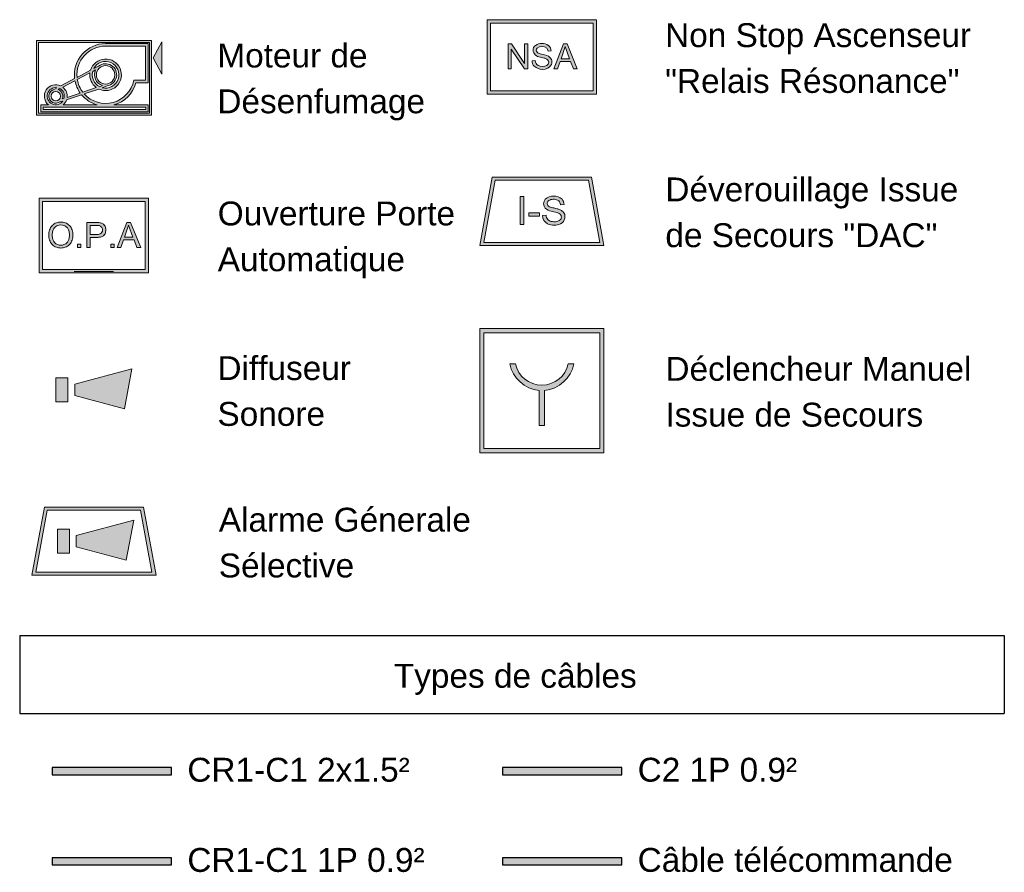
# Model space of a CAD drawing. Header units: millimetres. Extents: x 1909 to 78032, y -36590 to 14615.
# Tile 57 of 68: x 1909 to 6033, y 6953 to 10524. Entities that reach past the tile are written whole.
import ezdxf

# ---------------------------------------------------------------- set-up
doc = ezdxf.new("R2010")
doc.units = ezdxf.units.MM
for name, color, linetype, lineweight in [('A-DETL-GENF', 7, 'Continuous', 18), ('A-DETL-THIN', 7, 'Continuous', 25), ('G-ANNO-TEXT', 7, 'Continuous', 30)]:
    doc.layers.add(name, color=color, linetype=linetype, lineweight=lineweight)
doc.styles.add('@Arial Unicode MS', font='ARIALUNI.TTF', dxfattribs={"height": 100})

# ---------------------------------------------------------------- blocks, each defined once
blk = doc.blocks.new('MOTEUR DE DESENFUMAGE - 1 _ 50-322505-CMSI 1_50')
at = {"layer": 'A-DETL-GENF', "true_color": 0x00d700}
h = blk.add_hatch(color=92, dxfattribs=at)
h.paths.add_polyline_path([(2449.4, 10124.2), (2460.7, 10124.2), (2460.7, 10436.2), (1979.7, 10436.2), (1979.7, 10124.2), (2314.3, 10124.2)])
h.paths.add_polyline_path([(2179.3, 10132.4), (1988.1, 10132.4), (1988.1, 10427.8), (2452.5, 10427.8), (2452.5, 10132.4), (2314.3, 10132.4)])
h.paths.add_polyline_path([(2044.2, 10137.3), (2447.6, 10137.3), (2447.6, 10166.9), (2304.2, 10166.9), (2335.3, 10180.1), (2362, 10200.9), (2382.4, 10227.8), (2395.3, 10259.1), (2447.4, 10259.1), (2447.4, 10423.5), (2269, 10423.5), (2237.7, 10419.7), (2208.2, 10408.5), (2182.3, 10390.6), (2161.4, 10366.9), (2146.8, 10339), (2139.2, 10308.4), (2139.3, 10276.9), (2081.4, 10246.2), (2070.5, 10250), (2059.1, 10251), (2047.8, 10249.3), (2037.2, 10244.9), (2027.9, 10238.1), (2020.6, 10229.3), (2015.5, 10219), (2013.1, 10207.8), (2013.4, 10196.3), (2016.5, 10185.3), (2022.1, 10175.3), (2029.9, 10166.9), (1997.9, 10166.9), (1997.9, 10137.3)])
h.paths.add_polyline_path([(2044.2, 10147.1), (2007.7, 10147.1), (2007.7, 10157.1), (2437.7, 10157.1), (2437.7, 10147.1), (2179.3, 10147.1)])
h.paths.add_polyline_path([(2091.2, 10166.9), (2097.4, 10173.2), (2102.4, 10180.5), (2105.9, 10188.7), (2168.4, 10209.3), (2187.2, 10190.8), (2209.3, 10176.5), (2233.9, 10166.9), (2111.8, 10166.9)])
h.paths.add_polyline_path([(2059.5, 10167.6), (2050.7, 10169), (2042.5, 10172.5), (2035.4, 10177.9), (2029.9, 10184.9), (2026.3, 10193), (2024.8, 10201.8), (2025.5, 10210.7), (2028.4, 10219.1), (2033.3, 10226.6), (2039.8, 10232.6), (2047.7, 10236.8), (2056.3, 10239), (2065.3, 10238.9), (2054.9, 10232.3), (2048.1, 10230.1), (2041.9, 10226.3), (2036.9, 10221.1), (2033.4, 10214.8), (2031.4, 10207.9), (2031.2, 10200.7), (2032.7, 10193.6), (2035.9, 10187.2), (2040.6, 10181.7), (2046.5, 10177.5), (2053.2, 10174.8), (2060.3, 10173.9), (2067.5, 10174.7), (2074.3, 10177.3), (2080.2, 10181.4), (2090.1, 10183.1), (2084.2, 10176.5), (2076.8, 10171.5), (2068.4, 10168.4)])
h.paths.add_polyline_path([(2256.9, 10173.4), (2228, 10180), (2201.7, 10193.5), (2179.4, 10213), (2240.5, 10233.2), (2256.5, 10227.9), (2273.3, 10226.9), (2289.9, 10230.1), (2305.1, 10237.4), (2317.9, 10248.4), (2327.6, 10262.2), (2333.4, 10278), (2335, 10294.8), (2332.4, 10311.4), (2325.6, 10326.8), (2314.3, 10340.7), (2301.7, 10350.2), (2286.1, 10356.6), (2269.4, 10358.8), (2252.6, 10356.8), (2237, 10350.5), (2223.4, 10340.6), (2212.8, 10327.5), (2205.9, 10312.1), (2149.5, 10282.3), (2150.3, 10310.6), (2157.8, 10338), (2171.6, 10362.8), (2190.7, 10383.7), (2214.3, 10399.6), (2240.8, 10409.4), (2269, 10412.8), (2436.7, 10412.8), (2436.7, 10270.5), (2386.9, 10270.5), (2377.9, 10242.3), (2362.2, 10217.1), (2340.8, 10196.6), (2314.3, 10181.8), (2286.5, 10174)])
h.paths.add_polyline_path([(2060.5, 10183.4), (2055.4, 10184.1), (2050.5, 10186.1), (2046.4, 10189.2), (2043.2, 10193.4), (2041.2, 10198.2), (2040.5, 10203.4), (2041.2, 10208.6), (2044.2, 10214.7), (2046.4, 10217.5), (2050.5, 10220.7), (2055.4, 10222.7), (2060.5, 10223.4), (2065.7, 10222.7), (2070.5, 10220.7), (2074.7, 10217.5), (2078.5, 10211.8), (2079.9, 10208.6), (2080.5, 10203.4), (2079.9, 10198.2), (2077.9, 10193.4), (2074.7, 10189.2), (2070.5, 10186.1), (2065.7, 10184.1)])
h.paths.add_polyline_path([(2087.8, 10192), (2089.7, 10198.6), (2090, 10205.5), (2088.7, 10212.2), (2085.9, 10218.5), (2081.7, 10223.9), (2076.4, 10228.3), (2070.2, 10231.3), (2077.5, 10234.9), (2084.2, 10230.3), (2089.6, 10224.3), (2093.6, 10217.2), (2095.9, 10209.4), (2096.3, 10201.3), (2094.9, 10193.3)])
h.paths.add_polyline_path([(2107.8, 10197.4), (2107.8, 10209.5), (2104.7, 10221.3), (2098.7, 10231.9), (2090.3, 10240.7), (2140.8, 10267.4), (2149.1, 10240.6), (2163, 10216.3), (2111.8, 10198.7)])
h.paths.add_polyline_path([(2173.6, 10219.9), (2159, 10244.9), (2150.7, 10272.6), (2203.4, 10300.5), (2203.3, 10286.6), (2206, 10272.9), (2211.6, 10260), (2219.8, 10248.7), (2230.2, 10239.3), (2179.3, 10221.9)])
h.paths.add_polyline_path([(2268.6, 10237), (2254.9, 10238.8), (2275.4, 10246.7), (2286.4, 10249.6), (2296.4, 10255.1), (2304.7, 10262.9), (2311.3, 10273.6), (2314.5, 10283.2), (2315.5, 10294.5), (2313.7, 10305.8), (2309.2, 10316.2), (2302.3, 10325.3), (2293.4, 10332.4), (2283.1, 10337.1), (2271.9, 10339.2), (2260.6, 10338.5), (2249.7, 10335.1), (2240, 10329.1), (2219.7, 10319), (2227.7, 10330.3), (2238.2, 10339.3), (2250.6, 10345.5), (2264.2, 10348.4), (2278, 10347.9), (2291.3, 10344), (2303.2, 10336.9), (2313, 10327.1), (2320.1, 10315.2), (2324.1, 10301.9), (2324.6, 10288.1), (2321.3, 10273.6), (2314.3, 10260.6), (2306.7, 10251.6), (2295.3, 10243.6), (2282.4, 10238.6)])
h.paths.add_polyline_path([(2243.4, 10243.2), (2232.9, 10250.2), (2224.3, 10259.3), (2218, 10270.2), (2214.2, 10282.1), (2213.2, 10294.7), (2215.1, 10307.1), (2227.2, 10313.2), (2223.5, 10302.2), (2222.5, 10290.7), (2224.5, 10279.3), (2229.2, 10268.8), (2236.3, 10259.7), (2246.8, 10252.1), (2256.1, 10248.1), (2246.8, 10244.5)])
h.paths.add_polyline_path([(2269, 10254.2), (2259, 10255.5), (2249.7, 10259.3), (2241.7, 10265.5), (2235.5, 10273.6), (2231.7, 10282.8), (2230.4, 10292.8), (2231.7, 10302.8), (2235.6, 10312.1), (2241.7, 10320.1), (2249.7, 10326.2), (2259, 10330.1), (2269, 10331.4), (2279, 10330.1), (2288.3, 10326.2), (2296.3, 10320.1), (2302.5, 10312.1), (2306.3, 10302.8), (2307.6, 10292.8), (2306.3, 10282.8), (2302.5, 10273.5), (2296.3, 10265.5), (2288.3, 10259.3), (2279, 10255.5)])
h.paths.add_polyline_path([(2504.7, 10296.1), (2504.7, 10430.5), (2468.4, 10363.3)])
at = {"layer": 'A-DETL-GENF'}
for p, q in [((2460.7, 10436.2), (1979.7, 10436.2)), ((1979.7, 10436.2), (1979.7, 10124.2)), ((2460.7, 10124.2), (2460.7, 10436.2)), ((1988.1, 10132.4), (1988.1, 10427.8)), ((1988.1, 10427.8), (2452.5, 10427.8)), ((2447.4, 10423.5), (2269, 10423.5)), ((2269, 10412.8), (2436.7, 10412.8)), ((2436.7, 10412.8), (2436.7, 10270.5)), ((2447.4, 10259.1), (2447.4, 10423.5)), ((2452.5, 10427.8), (2452.5, 10132.4)), ((2504.7, 10430.5), (2468.4, 10363.3)), ((2504.7, 10296.1), (2504.7, 10430.5)), ((2468.4, 10363.3), (2504.7, 10296.1)), ((2205.9, 10312.1), (2149.5, 10282.3)), ((2215.1, 10307.1), (2227.2, 10313.2)), ((2240, 10329.1), (2219.7, 10319)), ((2139.3, 10276.9), (2081.4, 10246.2)), ((2150.7, 10272.6), (2203.4, 10300.5)), ((2436.7, 10270.5), (2386.9, 10270.5)), ((2065.3, 10238.9), (2054.9, 10232.3)), ((2070.2, 10231.3), (2077.5, 10234.9)), ((2090.3, 10240.7), (2140.8, 10267.4)), ((2230.2, 10239.3), (2173.6, 10219.9)), ((2179.4, 10213), (2240.5, 10233.2)), ((2256.1, 10248.1), (2243.4, 10243.2)), ((2254.9, 10238.8), (2275.4, 10246.7)), ((2395.3, 10259.1), (2447.4, 10259.1)), ((2094.9, 10193.3), (2087.8, 10192)), ((2105.9, 10188.7), (2168.4, 10209.3)), ((2163, 10216.3), (2107.8, 10197.4)), ((2029.9, 10166.9), (1997.9, 10166.9)), ((1997.9, 10166.9), (1997.9, 10137.3)), ((2007.7, 10147.1), (2007.7, 10157.1)), ((2007.7, 10157.1), (2437.7, 10157.1)), ((2437.7, 10147.1), (2007.7, 10147.1)), ((2080.2, 10181.4), (2090.1, 10183.1)), ((2233.9, 10166.9), (2091.2, 10166.9)), ((2447.6, 10166.9), (2304.2, 10166.9)), ((2437.7, 10157.1), (2437.7, 10147.1)), ((2447.6, 10137.3), (2447.6, 10166.9)), ((1979.7, 10124.2), (2460.7, 10124.2)), ((2452.5, 10132.4), (1988.1, 10132.4)), ((1997.9, 10137.3), (2447.6, 10137.3))]:
    blk.add_line(p, q, dxfattribs=at)
for centre, radius, start, end in [((2269, 10292.8), 130.7, 90.0246, 186.9914), ((2269, 10292.8), 120, 90, 185.0286), ((2269, 10292.8), 66.1, 244.4248, 163), ((2269, 10292.8), 55.8, 255.3591, 152), ((2269, 10292.8), 46.5, 154, 253.8371), ((2269, 10292.8), 38.6, 0, 180), ((2269, 10292.8), 46.5, 277.8957, 128.5768), ((2269, 10292.8), 120, 189.6618, 217.3675), ((2269, 10292.8), 120, 221.6778, 349.2778), ((2269, 10292.8), 66.1, 173.2641, 234), ((2269, 10292.8), 55.8, 165.1495, 242.6634), ((2269, 10292.8), 38.6, 180, 0), ((2060.5, 10203.4), 47.7, 64.062, 230), ((2060.5, 10203.4), 35.8, 82.4319, 325.5334), ((2060.5, 10203.4), 29.5, 101, 311.7354), ((2060.5, 10203.4), 29.5, 337.3406, 70.9024), ((2060.5, 10203.4), 35.8, 343.6105, 61.7209), ((2060.5, 10203.4), 47.7, 352.7396, 51.4403), ((2269, 10292.8), 130.7, 191.1989, 215.8112), ((2269, 10292.8), 130.7, 285.5975, 345.0521), ((2060.5, 10203.4), 20, 0, 180), ((2060.5, 10203.4), 20, 180, 0), ((2060.5, 10203.4), 47.7, 310, 342), ((2269, 10292.8), 130.7, 219.6659, 254.4025)]:
    blk.add_arc(centre, radius, start, end, dxfattribs=at)
blk = doc.blocks.new('Ouv Portes Auto - 1 _ 50-326186-CMSI 1_50')
at = {"layer": 'A-DETL-GENF', "true_color": 0x0000ff}
h = blk.add_hatch(color=5, dxfattribs=at)
h.paths.add_polyline_path([(1991.4, 9464.2), (2449, 9464.2), (2449, 9776.2), (1991.4, 9776.2), (1991.4, 9532)])
h.paths.add_polyline_path([(2179.3, 9478.2), (2005.4, 9478.2), (2005.4, 9762.2), (2434.9, 9762.2), (2434.9, 9478.2)])
h.paths.add_polyline_path([(2081.7, 9567.6), (2091.1, 9568.1), (2100.2, 9570.4), (2109.9, 9575.2), (2118.1, 9582.3), (2124.5, 9590.8), (2128.8, 9600.5), (2131.3, 9611), (2132.1, 9621.8), (2131.3, 9632.6), (2128.8, 9643), (2124.5, 9652.8), (2118.1, 9661.3), (2109.9, 9668.4), (2100.2, 9673.2), (2091.1, 9675.5), (2081.7, 9676), (2072.3, 9675.5), (2063.2, 9673.2), (2053.4, 9668.4), (2044.2, 9659.9), (2038.8, 9652.8), (2034.6, 9643), (2032, 9632.6), (2031.3, 9621.8), (2032, 9611), (2034.6, 9600.5), (2038.8, 9590.8), (2045.3, 9582.3), (2053.4, 9575.2), (2063.2, 9570.4), (2072.3, 9568.1)])
h.paths.add_polyline_path([(2400.2, 9569.5), (2416, 9569.5), (2373.1, 9674.2), (2358.3, 9674.2), (2318, 9569.5), (2332.8, 9569.5), (2344.4, 9601.2), (2388.1, 9601.2)])
h.paths.add_polyline_path([(2190.3, 9569.5), (2204.1, 9569.5), (2204.1, 9612.1), (2237.3, 9612.2), (2244.7, 9612.9), (2255.8, 9616.2), (2259.3, 9618.4), (2262.4, 9621.2), (2266.7, 9627.5), (2269.3, 9634.6), (2270.2, 9643.1), (2269.3, 9651.6), (2266.7, 9658.8), (2262.4, 9665), (2259.3, 9667.8), (2255.8, 9670), (2251.9, 9671.6), (2244.7, 9673.4), (2230.2, 9674.2), (2190.3, 9674.2)])
h.paths.add_polyline_path([(2150.9, 9569.5), (2165.7, 9569.5), (2165.7, 9584), (2150.9, 9584)])
h.paths.add_polyline_path([(2304.9, 9569.5), (2304.9, 9584), (2290.4, 9584), (2290.4, 9569.5)])
h.paths.add_polyline_path([(2081.7, 9579.5), (2075, 9580), (2068.5, 9581.7), (2063.3, 9584.1), (2058.5, 9587.4), (2054.4, 9591.4), (2050.5, 9597.3), (2048, 9603.8), (2046.2, 9612.7), (2045.6, 9621.8), (2046.2, 9630.8), (2048, 9639.7), (2050.5, 9646.3), (2054.4, 9652.1), (2058.5, 9656.2), (2063.3, 9659.5), (2068.5, 9661.9), (2075, 9663.5), (2081.7, 9664), (2088.3, 9663.5), (2094.8, 9661.9), (2100.1, 9659.5), (2105.4, 9655.6), (2109, 9652.1), (2112.9, 9646.3), (2115.4, 9639.7), (2117.2, 9630.8), (2117.7, 9621.8), (2117.2, 9612.7), (2115.4, 9603.8), (2111.8, 9595.6), (2109, 9591.4), (2104.8, 9587.4), (2100.1, 9584.1), (2094.8, 9581.7), (2088.3, 9580)])
h.paths.add_polyline_path([(2383.8, 9612.4), (2348.2, 9612.4), (2365.4, 9663.2)])
h.paths.add_polyline_path([(2204.1, 9624.4), (2204.1, 9661.8), (2237.5, 9661.8), (2242.2, 9661.2), (2246.8, 9659.7), (2250.1, 9657.4), (2252.7, 9654.5), (2254.7, 9651), (2255.7, 9647.1), (2255.7, 9639.1), (2254.7, 9635.3), (2252.7, 9631.8), (2250.1, 9628.8), (2246.8, 9626.5), (2242.2, 9625), (2237.5, 9624.4), (2230.2, 9624.4)])
at = {"layer": 'A-DETL-GENF'}
for p, q in [((1991.4, 9776.2), (1991.4, 9464.2)), ((2449, 9776.2), (1991.4, 9776.2)), ((2449, 9464.2), (2449, 9776.2)), ((2005.4, 9762.2), (2434.9, 9762.2)), ((2005.4, 9478.2), (2005.4, 9762.2)), ((2434.9, 9762.2), (2434.9, 9478.2)), ((2230.2, 9674.2), (2190.3, 9674.2)), ((2190.3, 9674.2), (2190.3, 9569.5)), ((2204.1, 9624.4), (2204.1, 9661.8)), ((2204.1, 9661.8), (2230.2, 9661.8)), ((2237.3, 9674), (2230.2, 9674.2)), ((2230.2, 9661.8), (2237.5, 9661.8)), ((2358.3, 9674.2), (2318, 9569.5)), ((2348.2, 9612.4), (2365.4, 9663.2)), ((2373.1, 9674.2), (2358.3, 9674.2)), ((2365.4, 9663.2), (2383.8, 9612.4)), ((2416, 9569.5), (2373.1, 9674.2)), ((2230.2, 9624.4), (2204.1, 9624.4)), ((2204.1, 9569.5), (2204.1, 9612.1)), ((2204.1, 9612.1), (2230.2, 9612.1)), ((2237.5, 9624.4), (2230.2, 9624.4)), ((2230.2, 9612.1), (2237.3, 9612.2)), ((2383.8, 9612.4), (2348.2, 9612.4)), ((2165.7, 9584), (2150.9, 9584)), ((2150.9, 9584), (2150.9, 9569.5)), ((2150.9, 9569.5), (2165.7, 9569.5)), ((2165.7, 9569.5), (2165.7, 9584)), ((2190.3, 9569.5), (2204.1, 9569.5)), ((2304.9, 9584), (2290.4, 9584)), ((2290.4, 9584), (2290.4, 9569.5)), ((2290.4, 9569.5), (2304.9, 9569.5)), ((2304.9, 9569.5), (2304.9, 9584)), ((2318, 9569.5), (2332.8, 9569.5)), ((2332.8, 9569.5), (2344.4, 9601.2)), ((2344.4, 9601.2), (2388.1, 9601.2)), ((2388.1, 9601.2), (2400.2, 9569.5)), ((2400.2, 9569.5), (2416, 9569.5)), ((1991.4, 9464.2), (2449, 9464.2)), ((2434.9, 9478.2), (2005.4, 9478.2)), ((2308.2, 9464.2), (2132.2, 9464.2)), ((2302.8, 9469.6), (2137.5, 9469.6))]:
    blk.add_line(p, q, dxfattribs=at)
for centre, radius, start, end in [((2078.3, 9629.7), 45.7, 136.2154, 162.9703), ((2076.9, 9633.1), 42.4, 108.8849, 138.2454), ((2078.2, 9631.9), 31.2, 139.7047, 165.5443), ((2079.3, 9631), 32.7, 109.294, 139.7047), ((2079.7, 9627.1), 48.9, 87.6495, 109.7426), ((2080.9, 9627.6), 36.4, 88.8139, 109.8833), ((2083.7, 9627.1), 48.9, 70.2574, 92.3505), ((2082.4, 9627.6), 36.4, 70.1167, 91.1861), ((2084, 9631), 32.7, 40.2953, 70.706), ((2086.5, 9633.1), 42.4, 41.7546, 71.1151), ((2085.1, 9631.9), 31.2, 14.4557, 40.2953), ((2085.1, 9629.7), 45.7, 17.0297, 43.7846), ((2237, 9626.6), 47.4, 71.6479, 89.6486), ((2236.4, 9634.7), 27.1, 67.2989, 87.636), ((2238.5, 9644.4), 17.4, 355.6655, 61.4974), ((2245.5, 9649.8), 22.8, 42.0634, 73.4402), ((2240.1, 9645), 29.9, 12.8948, 42.0634), ((2236.4, 9643.8), 33.8, 358.9179, 13.4746), ((2094.3, 9623), 63, 161.4382, 181.1011), ((2094.3, 9620.6), 63, 178.8989, 198.5618), ((2109.3, 9622.5), 63.7, 164.3009, 180.6456), ((2109.3, 9621.1), 63.7, 179.3544, 195.6991), ((2054, 9622.5), 63.7, 359.3544, 15.6991), ((2054, 9621.1), 63.7, 344.3009, 0.6456), ((2069.1, 9623), 63, 358.8989, 18.5618), ((2069.1, 9620.6), 63, 341.4382, 1.1011), ((2237, 9659.6), 47.4, 270.3514, 288.3521), ((2236.4, 9651.5), 27.1, 272.364, 292.7011), ((2238.5, 9641.8), 17.4, 298.5026, 4.3345), ((2245.5, 9636.5), 22.8, 286.5598, 317.9366), ((2240.1, 9641.3), 29.9, 317.9366, 347.1052), ((2236.4, 9642.5), 33.8, 346.5254, 1.0821), ((2078.3, 9613.9), 45.7, 197.0297, 223.7846), ((2076.9, 9610.5), 42.4, 221.7546, 251.1151), ((2078.2, 9611.6), 31.2, 194.4557, 220.2953), ((2079.3, 9612.6), 32.7, 220.2953, 250.706), ((2079.7, 9616.4), 48.9, 250.2574, 272.3505), ((2080.9, 9616), 36.4, 250.1167, 271.1861), ((2082.4, 9616), 36.4, 268.8139, 289.8833), ((2083.7, 9616.4), 48.9, 267.6495, 289.7426), ((2084, 9612.6), 32.7, 289.294, 319.7047), ((2086.5, 9610.5), 42.4, 288.8849, 318.2454), ((2085.1, 9611.6), 31.2, 319.7047, 345.5443), ((2085.1, 9613.9), 45.7, 316.2154, 342.9703)]:
    blk.add_arc(centre, radius, start, end, dxfattribs=at)
blk = doc.blocks.new('ALARME SONORE1 - ALARME SONORE-326252-CMSI 1_50')
at = {"layer": 'A-DETL-GENF', "true_color": 0x0000ff}
h = blk.add_hatch(color=5, dxfattribs=at)
h.paths.add_polyline_path([(2347.8, 8894.2), (2379.3, 9061), (2139.8, 8996.8), (2139.8, 8949.9)])
h.paths.add_polyline_path([(2111.4, 8923), (2111.4, 9023.7), (2061, 9023.7), (2061, 8923)])
at = {"layer": 'A-DETL-GENF'}
for p, q in [((2379.3, 9061), (2139.8, 8996.8)), ((2347.8, 8894.2), (2379.3, 9061)), ((2111.4, 9023.7), (2061, 9023.7)), ((2061, 9023.7), (2061, 8923)), ((2111.4, 8923), (2111.4, 9023.7)), ((2139.8, 8996.8), (2139.8, 8949.9)), ((2139.8, 8949.9), (2347.8, 8894.2)), ((2061, 8923), (2111.4, 8923))]:
    blk.add_line(p, q, dxfattribs=at)
blk = doc.blocks.new('Alarme Gen Selective - 1 _ 50-326189-CMSI 1_50')
at = {"layer": 'A-DETL-GENF', "true_color": 0x0000ff}
h = blk.add_hatch(color=5, dxfattribs=at)
h.paths.add_polyline_path([(2480.2, 8197.1), (2427.8, 8482.6), (2012.5, 8482.6), (1960.2, 8197.1)])
h.paths.add_polyline_path([(2463, 8209.6), (1977.3, 8209.6), (2025, 8470.1), (2415.3, 8470.1)])
h.paths.add_polyline_path([(2355.1, 8260.6), (2386.7, 8428.2), (2145.8, 8363.6), (2145.8, 8316.7)])
h.paths.add_polyline_path([(2117.4, 8289.8), (2117.4, 8390.5), (2067, 8390.5), (2067, 8289.8)])
at = {"layer": 'A-DETL-GENF'}
for p, q in [((2012.5, 8482.6), (1960.2, 8197.1)), ((1977.3, 8209.6), (2025, 8470.1)), ((2427.8, 8482.6), (2012.5, 8482.6)), ((2025, 8470.1), (2415.3, 8470.1)), ((2415.3, 8470.1), (2463, 8209.6)), ((2480.2, 8197.1), (2427.8, 8482.6)), ((2386.7, 8428.2), (2145.8, 8363.6)), ((2355.1, 8260.6), (2386.7, 8428.2)), ((2117.4, 8390.5), (2067, 8390.5)), ((2067, 8390.5), (2067, 8289.8)), ((2117.4, 8289.8), (2117.4, 8390.5)), ((2145.8, 8363.6), (2145.8, 8316.7)), ((2067, 8289.8), (2117.4, 8289.8)), ((2145.8, 8316.7), (2355.1, 8260.6)), ((2463, 8209.6), (1977.3, 8209.6)), ((1960.2, 8197.1), (2480.2, 8197.1))]:
    blk.add_line(p, q, dxfattribs=at)
blk = doc.blocks.new('NSA - 1 _ 50-326201-CMSI 1_50')
at = {"layer": 'A-DETL-GENF', "true_color": 0x0000ff}
h = blk.add_hatch(color=5, dxfattribs=at)
h.paths.add_polyline_path([(3867.2, 10211.7), (4324.8, 10211.7), (4324.8, 10523.7), (3867.2, 10523.7)])
h.paths.add_polyline_path([(4310.8, 10225.7), (3881.2, 10225.7), (3881.2, 10509.7), (4310.8, 10509.7), (4310.8, 10273.6)])
h.paths.add_polyline_path([(4099, 10315.6), (4108, 10315.9), (4116.7, 10318.3), (4124.6, 10322.7), (4131.3, 10328.8), (4136.3, 10336.3), (4137.9, 10341.4), (4138.4, 10346.8), (4137.7, 10352.8), (4136.3, 10357.3), (4131, 10364.5), (4124.2, 10370.3), (4116.3, 10374.4), (4082.1, 10383.5), (4075.8, 10387.2), (4074, 10389.8), (4072.9, 10392.8), (4072.6, 10397.2), (4072.9, 10399.2), (4074, 10402.2), (4075.8, 10404.8), (4083.4, 10409.2), (4091.9, 10411.4), (4100.6, 10411.4), (4109.1, 10409.2), (4116.7, 10404.8), (4119.3, 10400.8), (4121.2, 10396.3), (4122, 10391.6), (4135.3, 10392.6), (4134.4, 10399.4), (4132, 10405.8), (4128.2, 10411.6), (4123.3, 10416.3), (4113.1, 10421.1), (4102.1, 10423.5), (4090.9, 10423.5), (4080, 10421.1), (4069.8, 10416.3), (4065.9, 10413.3), (4062.8, 10409.5), (4060.6, 10405.1), (4059.3, 10400.4), (4059.2, 10395.4), (4060.6, 10388.3), (4063.7, 10381.6), (4068.3, 10375.9), (4078.6, 10370.2), (4089.8, 10366.7), (4111.5, 10361), (4117.1, 10358.6), (4120.1, 10356.6), (4122.5, 10353.9), (4124.1, 10350.7), (4125, 10347.2), (4125, 10343.6), (4124.1, 10340.1), (4121.2, 10335.4), (4120.1, 10334.2), (4117.1, 10332.1), (4108.3, 10328.9), (4098.9, 10327.8), (4089.6, 10328.9), (4080.7, 10332.1), (4076, 10335.4), (4073.1, 10338.4), (4070.2, 10343.5), (4068.8, 10347.2), (4068.2, 10352.2), (4055.1, 10351), (4056.3, 10342.9), (4059.2, 10335.2), (4063.8, 10328.4), (4074.4, 10321.4), (4086.4, 10317)])
h.paths.add_polyline_path([(4037.2, 10317.4), (4037.2, 10422), (4024, 10422), (4024, 10339.9), (3969, 10422.1), (3954.8, 10422.1), (3954.8, 10317.4), (3968, 10317.4), (3968, 10399.7), (4023, 10317.4)])
h.paths.add_polyline_path([(4228.6, 10317.4), (4244.4, 10317.4), (4201.5, 10422.1), (4186.7, 10422.1), (4146.4, 10317.4), (4161.2, 10317.4), (4172.8, 10349.2), (4216.4, 10349.2)])
h.paths.add_polyline_path([(4212.2, 10360.4), (4176.6, 10360.4), (4193.8, 10411.1), (4205.2, 10379.6)])
at = {"layer": 'A-DETL-GENF'}
for p, q in [((3867.2, 10523.7), (3867.2, 10211.7)), ((4324.8, 10523.7), (3867.2, 10523.7)), ((4324.8, 10211.7), (4324.8, 10523.7)), ((3881.2, 10509.7), (4310.8, 10509.7)), ((3881.2, 10225.7), (3881.2, 10509.7)), ((4310.8, 10509.7), (4310.8, 10225.7)), ((3969, 10422.1), (3954.8, 10422.1)), ((3954.8, 10422.1), (3954.8, 10317.4)), ((3968, 10317.4), (3968, 10399.7)), ((3968, 10399.7), (4023, 10317.4)), ((4024, 10339.9), (3969, 10422.1)), ((4037.2, 10422), (4024, 10422)), ((4024, 10422), (4024, 10339.9)), ((4037.2, 10317.4), (4037.2, 10422)), ((4122, 10391.6), (4135.3, 10392.6)), ((4186.7, 10422.1), (4146.4, 10317.4)), ((4176.6, 10360.4), (4193.8, 10411.1)), ((4201.5, 10422.1), (4186.7, 10422.1)), ((4193.8, 10411.1), (4212.2, 10360.4)), ((4244.4, 10317.4), (4201.5, 10422.1)), ((4068.2, 10352.2), (4055.1, 10351)), ((4107.6, 10376.7), (4089, 10381.3)), ((4089.8, 10366.7), (4105.6, 10362.8)), ((4212.2, 10360.4), (4176.6, 10360.4)), ((3954.8, 10317.4), (3968, 10317.4)), ((4023, 10317.4), (4037.2, 10317.4)), ((4146.4, 10317.4), (4161.2, 10317.4)), ((4161.2, 10317.4), (4172.8, 10349.2)), ((4172.8, 10349.2), (4216.4, 10349.2)), ((4216.4, 10349.2), (4228.6, 10317.4)), ((4228.6, 10317.4), (4244.4, 10317.4)), ((3867.2, 10211.7), (4324.8, 10211.7)), ((4310.8, 10225.7), (3881.2, 10225.7))]:
    blk.add_line(p, q, dxfattribs=at)
for centre, radius, start, end in [((4081.5, 10397.2), 22.4, 121.51, 184.49), ((4089.9, 10397.9), 30.8, 184.49, 225.51), ((4096.5, 10372.7), 51.1, 58.49, 121.51), ((4085.8, 10396), 13.3, 138.3816, 221.6184), ((4096.3, 10377.8), 33.9, 52.9226, 127.0774), ((4098.3, 10389.7), 23.7, 4.4764, 39.5236), ((4105.1, 10392.2), 30.2, 0.8143, 53.0054), ((4091.4, 10352), 36.2, 181.4721, 220.5279), ((4091.1, 10352.5), 22.9, 180.8936, 243.1064), ((4101, 10423), 57.4, 235.2353, 258.7647), ((4095, 10412.5), 31.8, 232.9504, 259.0496), ((4091.5, 10306.1), 58.5, 64, 76), ((4102, 10337.4), 39.7, 30.1888, 81.8112), ((4110.1, 10345.4), 15, 297.9509, 62.0491), ((4110.9, 10346.8), 27.5, 337.4616, 22.5384), ((4098.8, 10369.7), 54.1, 229.7367, 270.2633), ((4098.9, 10368), 40.2, 243.1064, 296.8936), ((4102.2, 10353.9), 38.4, 265.2628, 332.7372)]:
    blk.add_arc(centre, radius, start, end, dxfattribs=at)
blk = doc.blocks.new('I-S - 1 _ 50-326203-CMSI 1_50')
at = {"layer": 'A-DETL-GENF', "true_color": 0x00d700}
h = blk.add_hatch(color=92, dxfattribs=at)
h.paths.add_polyline_path([(4340.3, 9578.2), (4356, 9578.2), (4303.7, 9863.7), (3888.3, 9863.7), (3836, 9578.2), (4205.2, 9578.2)])
h.paths.add_polyline_path([(4205.2, 9590.7), (3853.1, 9590.7), (3900.9, 9851.2), (4291.1, 9851.2), (4338.9, 9590.7)])
h.paths.add_polyline_path([(4147.3, 9663.1), (4161.2, 9664.7), (4174.3, 9669.3), (4180.8, 9673.5), (4186.1, 9679), (4190, 9685.7), (4192.2, 9693), (4192.9, 9698.9), (4192.4, 9704.8), (4190.7, 9710.5), (4186.2, 9717.4), (4183.9, 9720.1), (4178.4, 9724.5), (4172.2, 9727.7), (4159.9, 9731.7), (4132.6, 9738.8), (4124.1, 9742.7), (4121.8, 9744.9), (4120, 9747.5), (4118.9, 9750.5), (4118.6, 9753.7), (4119, 9756.9), (4120.1, 9760.3), (4122, 9763.4), (4124.6, 9765.9), (4130.6, 9769.1), (4137.7, 9771), (4149.1, 9771.4), (4158.1, 9769.9), (4161.8, 9768.5), (4166.7, 9764.9), (4170.5, 9760.3), (4173.1, 9754.8), (4174.3, 9748.9), (4189.2, 9750.1), (4188, 9758), (4185.2, 9765.5), (4180.7, 9772.2), (4170.2, 9779.3), (4158.3, 9783.8), (4145.7, 9785.3), (4133.1, 9783.8), (4121, 9779.2), (4110.6, 9772.2), (4106.8, 9766.5), (4104.5, 9760), (4103.7, 9753.2), (4104.5, 9746.4), (4106.8, 9740), (4110.6, 9734.3), (4117.9, 9728.6), (4126.1, 9724.4), (4165.9, 9713.4), (4172.4, 9709.4), (4174.8, 9706.9), (4176.5, 9703.9), (4177.6, 9700.6), (4177.6, 9693.6), (4176.5, 9690.3), (4174.8, 9687.3), (4172.4, 9684.8), (4165.9, 9680.8), (4158.8, 9678.4), (4146.8, 9677.3), (4134.9, 9679.2), (4127.4, 9682.4), (4120.9, 9687.3), (4117.3, 9692.5), (4114.9, 9698.4), (4113.8, 9704.7), (4099.1, 9703.4), (4100.1, 9695), (4102.8, 9687), (4107.3, 9679.8), (4113.3, 9673.8), (4120.4, 9669.3), (4133.5, 9664.7), (4137.7, 9664.2)])
h.paths.add_polyline_path([(4021.3, 9665.6), (4021.3, 9783.2), (4005.7, 9783.2), (4005.7, 9665.6)])
h.paths.add_polyline_path([(4041.7, 9700.8), (4086, 9700.8), (4086, 9715.4), (4041.7, 9715.4)])
at = {"layer": 'A-DETL-GENF'}
for p, q in [((3888.3, 9863.7), (3836, 9578.2)), ((4303.7, 9863.7), (3888.3, 9863.7)), ((4356, 9578.2), (4303.7, 9863.7)), ((3853.1, 9590.7), (3900.9, 9851.2)), ((3900.9, 9851.2), (4291.1, 9851.2)), ((4291.1, 9851.2), (4338.9, 9590.7)), ((4021.3, 9783.2), (4005.7, 9783.2)), ((4005.7, 9783.2), (4005.7, 9665.6)), ((4021.3, 9665.6), (4021.3, 9783.2)), ((4174.3, 9748.9), (4189.2, 9750.1)), ((4086, 9715.4), (4041.7, 9715.4)), ((4041.7, 9715.4), (4041.7, 9700.8)), ((4041.7, 9700.8), (4086, 9700.8)), ((4086, 9700.8), (4086, 9715.4)), ((4113.8, 9704.7), (4099.1, 9703.4)), ((4135, 9721.9), (4146.5, 9719)), ((4146.5, 9719), (4153.8, 9717.1)), ((4153.8, 9717.1), (4158.8, 9715.8)), ((4005.7, 9665.6), (4021.3, 9665.6)), ((3836, 9578.2), (4356, 9578.2)), ((4338.9, 9590.7), (3853.1, 9590.7))]:
    blk.add_line(p, q, dxfattribs=at)
for centre, radius, start, end in [((4145.7, 9732.1), 53.2, 48.8129, 131.1871), ((4132.9, 9753.2), 29.2, 139.6291, 220.3709), ((4143.3, 9768.3), 47.2, 226.1195, 259.8805), ((4132.1, 9753.7), 13.6, 166.169, 233.831), ((4133.4, 9754.1), 14.7, 126.7341, 169.2659), ((4153.9, 9796), 61.1, 240.8241, 258.3133), ((4142.7, 9739.2), 32.2, 87.9516, 124.0484), ((4089.5, 9484.5), 257, 74.1028, 78.3133), ((4146, 9723), 48.5, 80.174, 92.5857), ((4150.2, 9743.9), 27.2, 64.7186, 81.2814), ((4141.4, 9654), 79.9, 67.366, 76.634), ((4150.1, 9747.3), 24.3, 3.8916, 61.1084), ((4152.3, 9748.5), 37, 2.3327, 39.6673), ((4136.9, 9703.3), 37.8, 179.8782, 244.1218), ((4142.7, 9706.3), 29, 183.3444, 221.1329), ((4151.8, 9683.4), 33.1, 51.6452, 77.9347), ((4157.2, 9691.9), 38.8, 46.634, 67.366), ((4162.7, 9697.8), 15.1, 357.4342, 50.1239), ((4162.7, 9696.4), 15.1, 309.8761, 2.5658), ((4160.1, 9698.6), 32.6, 295.8782, 350.1218), ((4165, 9699.5), 27.9, 346.5407, 47.4593), ((4147.3, 9724.8), 61.7, 244.1218, 295.8782), ((4144.2, 9711.6), 33.7, 226.2462, 253.9347), ((4148.5, 9726.5), 49.2, 253.9347, 282.0653), ((4151.8, 9710.8), 33.1, 282.0653, 308.3548)]:
    blk.add_arc(centre, radius, start, end, dxfattribs=at)
blk = doc.blocks.new('DECLENCHEUR MANUEL VERT - 1 _ 50-326205-CMSI 1_50')
at = {"layer": 'A-DETL-GENF', "true_color": 0x00d700}
h = blk.add_hatch(color=92, dxfattribs=at)
h.paths.add_polyline_path([(4356, 8710.1), (4356, 9230.1), (3836, 9230.1), (3836, 8710.1), (4070.2, 8710.1)])
h.paths.add_polyline_path([(4338.5, 8727.7), (3853.6, 8727.7), (3853.6, 9212.6), (4338.5, 9212.6), (4338.5, 8790.5)])
h.paths.add_polyline_path([(4107.7, 8824.1), (4107.7, 8970.1), (4142.1, 8978.6), (4173.3, 8995.3), (4199.4, 9019.2), (4218.8, 9048.9), (4230.3, 9082.4), (4206.9, 9082.4), (4197.6, 9056.1), (4182.1, 9033), (4161.5, 9014.3), (4137, 9001.1), (4110, 8994.4), (4082.1, 8994.4), (4055.1, 9001.1), (4030.6, 9014.3), (4009.9, 9033), (3994.5, 9056.1), (3985.1, 9082.4), (3961.8, 9082.4), (3973.2, 9048.9), (3992.6, 9019.2), (4018.8, 8995.3), (4050, 8978.6), (4084.4, 8970.1), (4084.4, 8824.1)])
at = {"layer": 'A-DETL-GENF'}
for p, q in [((4356, 9230.1), (3836, 9230.1)), ((3836, 9230.1), (3836, 8710.1)), ((3853.6, 8727.7), (3853.6, 9212.6)), ((3853.6, 9212.6), (4338.5, 9212.6)), ((4338.5, 9212.6), (4338.5, 8727.7)), ((4356, 8710.1), (4356, 9230.1)), ((3985.1, 9082.4), (3961.8, 9082.4)), ((4230.3, 9082.4), (4206.9, 9082.4)), ((4084.4, 8970.1), (4084.4, 8824.1)), ((4107.7, 8824.1), (4107.7, 8970.1)), ((4084.4, 8824.1), (4107.7, 8824.1)), ((3836, 8710.1), (4356, 8710.1)), ((4338.5, 8727.7), (3853.6, 8727.7))]:
    blk.add_line(p, q, dxfattribs=at)
for centre, radius, start, end in [((4101, 9111.4), 142.2, 191.7608, 263.2849), ((4096, 9107.1), 113.6, 192.5869, 347.4131), ((4091.1, 9111.4), 142.2, 276.7151, 348.2392)]:
    blk.add_arc(centre, radius, start, end, dxfattribs=at)

msp = doc.modelspace()

# ---------------------------------------------------------------- hatches: boundary and pattern name
at = {"layer": 'A-DETL-GENF', "true_color": 0xff8040}
msp.add_hatch(color=11, dxfattribs=at).paths.add_polyline_path([(2545.3, 7361.8), (2545.3, 7391.8), (2045.3, 7391.8), (2045.3, 7361.8)])
at = {"layer": 'A-DETL-GENF', "true_color": 0xff0000}
msp.add_hatch(color=1, dxfattribs=at).paths.add_polyline_path([(4431.3, 7361.8), (4431.3, 7391.8), (3931.3, 7391.8), (3931.3, 7361.8), (4070.2, 7361.8)])
at = {"layer": 'A-DETL-GENF', "true_color": 0x8000ff}
msp.add_hatch(color=190, dxfattribs=at).paths.add_polyline_path([(2045.3, 6984.1), (2545.3, 6984.1), (2545.3, 7014.1), (2045.3, 7014.1)])
at = {"layer": 'A-DETL-GENF', "true_color": 0x00eaea}
msp.add_hatch(color=4, dxfattribs=at).paths.add_polyline_path([(4431.3, 6984.1), (4431.3, 7014.1), (3931.3, 7014.1), (3931.3, 6984.1), (4070.2, 6984.1)])

# ---------------------------------------------------------------- linework, layer by layer
at = {"layer": 'A-DETL-THIN'}
for p, q in [((1909.3, 7945), (6032.9, 7945)), ((1909.3, 7945), (1909.3, 7617.4)), ((6032.9, 7945), (6032.9, 7617.4)), ((1909.3, 7617.4), (6032.9, 7617.4)), ((1909.3, 7617.4), (2237, 7617.4)), ((2545.3, 7391.8), (2045.3, 7391.8)), ((2045.3, 7391.8), (2045.3, 7361.8)), ((2545.3, 7361.8), (2545.3, 7391.8)), ((4431.3, 7391.8), (3931.3, 7391.8)), ((3931.3, 7391.8), (3931.3, 7361.8)), ((4431.3, 7361.8), (4431.3, 7391.8)), ((2045.3, 7361.8), (2545.3, 7361.8)), ((3931.3, 7361.8), (4431.3, 7361.8)), ((2545.3, 7014.1), (2045.3, 7014.1)), ((2045.3, 7014.1), (2045.3, 6984.1)), ((2545.3, 6984.1), (2545.3, 7014.1)), ((4431.3, 7014.1), (3931.3, 7014.1)), ((3931.3, 7014.1), (3931.3, 6984.1)), ((4431.3, 6984.1), (4431.3, 7014.1)), ((2045.3, 6984.1), (2545.3, 6984.1)), ((3931.3, 6984.1), (4431.3, 6984.1))]:
    msp.add_line(p, q, dxfattribs=at)

# ---------------------------------------------------------------- block references
at = {"layer": 'A-DETL-GENF'}
for name in ['NSA - 1 _ 50-326201-CMSI 1_50', 'MOTEUR DE DESENFUMAGE - 1 _ 50-322505-CMSI 1_50', 'I-S - 1 _ 50-326203-CMSI 1_50', 'Ouv Portes Auto - 1 _ 50-326186-CMSI 1_50', 'DECLENCHEUR MANUEL VERT - 1 _ 50-326205-CMSI 1_50', 'ALARME SONORE1 - ALARME SONORE-326252-CMSI 1_50', 'Alarme Gen Selective - 1 _ 50-326189-CMSI 1_50']:
    msp.add_blockref(name, (0, 0), dxfattribs=at)

# ---------------------------------------------------------------- texts
at = {"layer": 'G-ANNO-TEXT', "char_height": 100, "attachment_point": 1, "style": '@Arial Unicode MS'}
for s, insert, width in [('Non Stop Ascenseur ', (4612.4, 10509), 1639.451), ('Moteur de ', (2737.1, 10423.6), 825.738), ('"Relais Résonance"', (4612.4, 10317.1), 1531.223), ('Désenfumage', (2737.1, 10231.8), 1078.27), ('Déverouillage Issue ', (4613.4, 9862.9), 1575.316), ('Ouverture Porte ', (2738.7, 9762.2), 1274.683), ('de Secours "DAC"', (4613.4, 9671.1), 1410.97), ('Automatique', (2738.7, 9570.4), 974.05), ('Diffuseur ', (2737.6, 9114.5), 741.561), ('Déclencheur Manuel ', (4613.7, 9111.4), 1639.451), ('Sonore', (2737.6, 8922.7), 557.173), ('Issue de Secours', (4613.7, 8919.6), 1342.827), ('Alarme Génerale ', (2743.1, 8479.7), 1354.852), ('Sélective', (2743.1, 8287.9), 709.493), ('Types de câbles', (3476.2, 7826), 1266.666), ('CR1-C1 2x1.5²', (2611.4, 7432.4), 1150.422), ('C2 1P 0.9²', (4497.3, 7432.6), 825.738), ('CR1-C1 1P 0.9²', (2611.4, 7054.7), 1226.582), ('Câble télécommande', (4497.3, 7054.9), 1639.451)]:
    msp.add_mtext(s, dxfattribs=dict(at, insert=insert, width=width))

doc.saveas('drawing.dxf')
